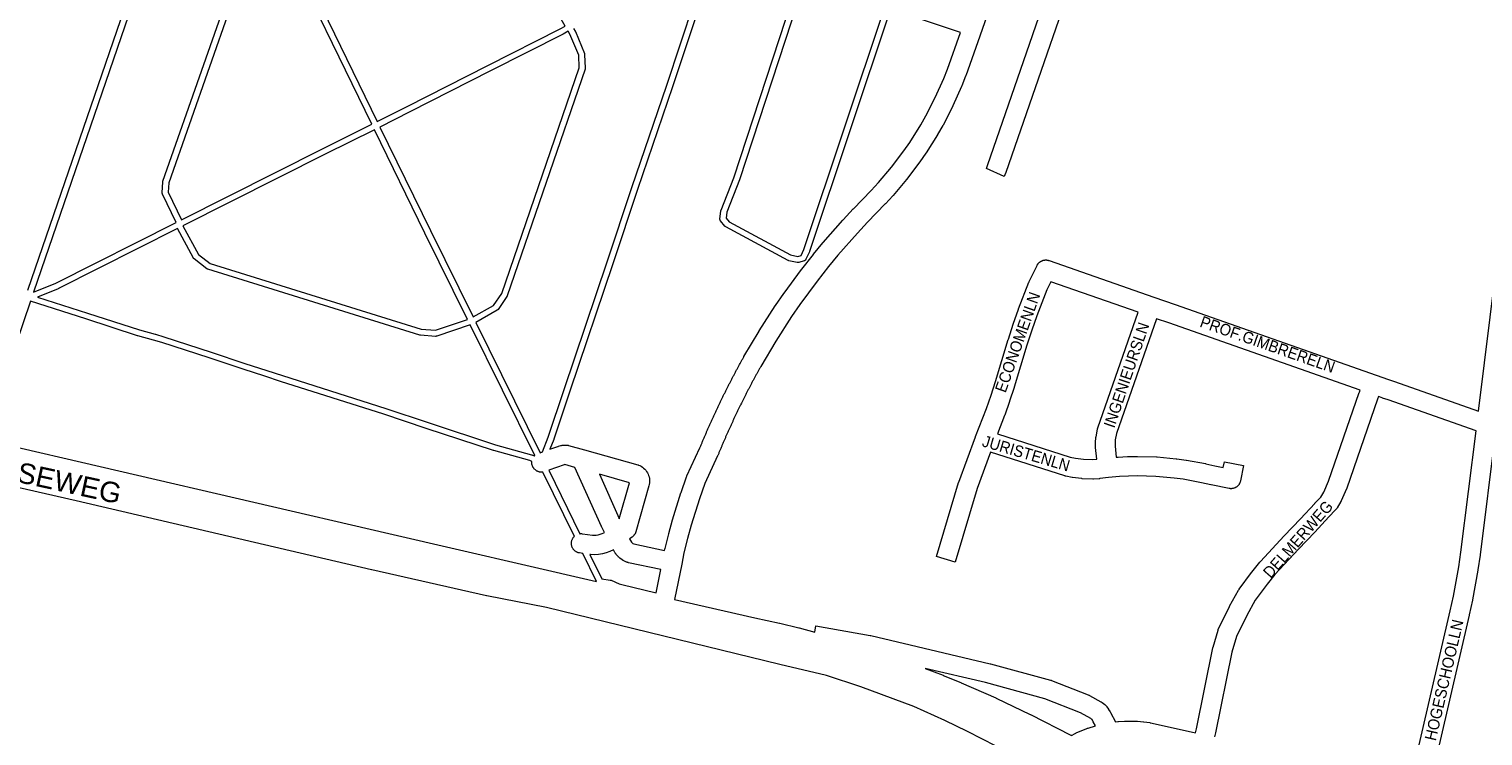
# Model space of a CAD drawing. Header units: metres. Extents: x 123819 to 142731, y 393440 to 405763.
# Tile 99 of 256: x 130306 to 131279, y 396626 to 397099. Entities that reach past the tile are written whole.
import ezdxf
from ezdxf.enums import TextEntityAlignment as Align

# ---------------------------------------------------------------- set-up
doc = ezdxf.new("R2010")
doc.units = ezdxf.units.M
doc.header["$MEASUREMENT"] = 0
for name, color, linetype, lineweight in [('gs-anno-wegen algemeen tekst', 7, 'Continuous', 0), ('gs-knt-aanvullende hoofdweg', 7, 'Continuous', 0), ('gs-knt-hoofdweg', 7, 'Continuous', 0), ('gs-knt-paden', 7, 'Continuous', 0), ('gs-knt-wegen algemeen', 7, 'Continuous', 0)]:
    doc.layers.add(name, color=color, linetype=linetype, lineweight=lineweight)
doc.styles.add('Style-Arial', font='arial.ttf')

msp = doc.modelspace()

# ---------------------------------------------------------------- linework, layer by layer
at = {"layer": 'gs-knt-aanvullende hoofdweg', "color": 7, "linetype": 'Continuous', "flags": 128}
for points in [[(131032.68, 396635.59), (131034.27, 396635.81), (131034.55, 396635.84), (131034.84, 396635.87), (131038.7, 396636.11), (131038.99, 396636.12), (131039.28, 396636.13), (131047.03, 396636.01), (131047.32, 396636), (131047.61, 396635.98), (131051.46, 396635.63), (131051.66, 396635.6), (131051.85, 396635.58), (131055.68, 396635.02), (131055.96, 396634.98), (131056.23, 396634.92), (131079.41, 396629.78), (131086.33, 396628.25)], [(131003.33, 396626.48), (131005.88, 396627.87), (131006.22, 396628.05), (131006.57, 396628.2), (131013.72, 396631.19), (131014.08, 396631.33), (131014.45, 396631.45), (131019.36, 396632.93)]]:
    msp.add_lwpolyline(points, dxfattribs=at)
at = {"layer": 'gs-knt-hoofdweg', "color": 7, "linetype": 'Continuous', "flags": 128}
for points in [[(130962.64, 396614.44), (130933.7, 396629.04), (130918.56, 396636.37), (130897.93, 396645.72), (130862.47, 396659.01), (130839.51, 396666.5), (130808.23, 396673.97), (130808.2, 396673.98), (130652.3, 396711.91), (130612.29, 396719.77), (130612.07, 396719.82), (130535.25, 396737.09), (130535.19, 396737.1), (130337.56, 396783.36), (130163.36, 396822.95)], [(130275.62, 396824.33), (130546.71, 396761.47), (130685.61, 396729.48)], [(130737.9, 396717.44), (130791.48, 396705.09), (130808.04, 396701.51), (130808.18, 396701.48), (130820.88, 396698.48), (130821.11, 396698.42), (130831.61, 396695.61)], [(130905.42, 396671.3), (130917.45, 396666.69), (130917.62, 396666.62), (130929.37, 396661.8), (130929.54, 396661.72), (130952.65, 396651.57), (130952.89, 396651.47), (130975.66, 396640.58), (130975.83, 396640.49), (131002.82, 396626.77), (131003.15, 396626.6), (131003.33, 396626.48)]]:
    msp.add_lwpolyline(points, dxfattribs=at)
at = {"layer": 'gs-knt-paden', "color": 7, "linetype": 'Continuous', "flags": 128}
for points in [[(130305.23, 396924.07), (130412.04, 397235.06)], [(130415.85, 397233.79), (130309.05, 396922.8), (130324.02, 396928.8), (130404.39, 396969.29)], [(130504.13, 397169.27), (130494.89, 397170.28), (130477.55, 397163.13), (130538.88, 397036.84), (130559.03, 397046.97), (130612.96, 397074.37), (130661.42, 397098.94), (130664.69, 397100.69), (130655.13, 397117.38), (130648.32, 397124.4), (130504.13, 397169.26), (130504.13, 397169.27)], [(130399.22, 396989.57), (130407.98, 396971.1), (130502.28, 397018.61), (130502.29, 397018.62), (130535.28, 397035.04), (130474.13, 397160.97), (130460.55, 397155.22), (130453.94, 397151.16), (130399.56, 396995.99), (130399.22, 396989.58), (130399.22, 396989.57)], [(130404.39, 396969.29), (130395.37, 396988.31), (130395.33, 396988.39), (130395.3, 396988.48), (130395.27, 396988.56), (130395.24, 396988.65), (130395.22, 396988.74), (130395.2, 396988.83), (130395.19, 396988.92), (130395.18, 396989.01), (130395.18, 396989.1), (130395.18, 396989.19), (130395.18, 396989.28), (130395.56, 396996.49), (130395.57, 396996.59), (130395.58, 396996.68), (130395.6, 396996.77), (130395.62, 396996.87), (130395.64, 396996.96), (130395.67, 396997.05), (130450.39, 397153.17)], [(130649.47, 396816.06), (130653.4, 396825.82), (130663.96, 396857.83), (130663.96, 396857.85), (130692.82, 396942.98), (130709.21, 396992.82), (130709.22, 396992.84), (130732.58, 397061.26), (130760.2, 397144.39)], [(130765.58, 397147.82), (130736.39, 397059.98), (130736.38, 397059.97), (130713.03, 396991.55), (130696.63, 396941.72), (130696.63, 396941.7), (130667.77, 396856.57), (130657.2, 396824.5), (130657.18, 396824.44), (130657.15, 396824.38), (130654.51, 396817.83)], [(130929, 397096.34), (130882.25, 397112.04), (130828.17, 396950.04), (130828.15, 396949.97), (130828.12, 396949.89), (130828.09, 396949.82), (130825.72, 396944.8), (130825.68, 396944.72), (130825.63, 396944.63), (130825.58, 396944.55), (130825.53, 396944.47), (130825.47, 396944.4), (130825.41, 396944.33), (130825.35, 396944.26), (130825.28, 396944.19), (130825.21, 396944.13), (130825.13, 396944.07), (130825.05, 396944.01), (130824.98, 396943.96), (130824.89, 396943.91), (130824.81, 396943.86), (130824.72, 396943.82), (130824.64, 396943.79), (130824.55, 396943.75), (130824.45, 396943.72), (130820.87, 396942.7), (130820.77, 396942.68), (130820.68, 396942.66), (130820.59, 396942.65), (130820.49, 396942.64), (130820.4, 396942.63), (130820.3, 396942.63), (130820.21, 396942.63), (130820.11, 396942.64), (130820.02, 396942.65), (130819.92, 396942.67), (130814.34, 396943.79), (130814.26, 396943.8), (130814.18, 396943.83), (130814.09, 396943.85), (130814.01, 396943.88), (130813.94, 396943.91), (130813.86, 396943.95), (130813.78, 396943.99), (130772.1, 396966.45), (130772.02, 396966.5), (130771.93, 396966.56), (130771.85, 396966.61), (130771.78, 396966.67), (130771.7, 396966.74), (130771.63, 396966.81), (130771.56, 396966.88), (130771.5, 396966.95), (130768.68, 396970.4), (130768.62, 396970.48), (130768.56, 396970.56), (130768.51, 396970.64), (130768.47, 396970.72), (130768.42, 396970.8), (130768.38, 396970.89), (130768.35, 396970.98), (130768.32, 396971.07), (130768.29, 396971.16), (130768.27, 396971.25), (130768.25, 396971.35), (130768.24, 396971.44), (130768.23, 396971.53), (130768.22, 396971.63), (130768.22, 396971.72), (130768.23, 396971.82), (130768.24, 396971.91), (130768.85, 396977.07), (130768.86, 396977.16), (130768.88, 396977.24), (130768.9, 396977.33), (130768.92, 396977.41), (130768.95, 396977.49), (130768.98, 396977.57), (130777.58, 396999.27), (130821, 397131.95)], [(130815.43, 396947.67), (130820.24, 396946.7), (130822.48, 396947.34), (130824.4, 396951.42), (130878.43, 397113.3), (130824.82, 397130.7), (130781.38, 396997.97), (130781.36, 396997.91), (130781.34, 396997.85), (130772.81, 396976.34), (130772.33, 396972.29), (130774.36, 396969.8), (130815.42, 396947.67), (130815.43, 396947.67)], [(130560.83, 397043.38), (130540.64, 397033.22), (130574.5, 396964.02), (130603.05, 396906.23), (130616.78, 396913.96), (130622.21, 396921.95), (130674.12, 397072.83), (130673.72, 397081.17), (130667.88, 397095.35), (130666.73, 397097.22), (130663.3, 397095.39), (130663.26, 397095.37), (130614.78, 397070.79), (130560.84, 397043.39), (130560.84, 397043.39), (130560.84, 397043.39), (130560.83, 397043.38)], [(130670.33, 397099.05), (130671.39, 397097.31), (130671.43, 397097.24), (130671.47, 397097.17), (130671.5, 397097.1), (130671.54, 397097.03), (130677.57, 397082.38), (130677.6, 397082.29), (130677.64, 397082.19), (130677.66, 397082.1), (130677.68, 397082), (130677.7, 397081.91), (130677.71, 397081.81), (130677.72, 397081.71), (130678.16, 397072.64), (130678.16, 397072.55), (130678.16, 397072.45), (130678.15, 397072.36), (130678.14, 397072.26), (130678.12, 397072.17), (130678.1, 397072.07), (130678.08, 397071.98), (130678.05, 397071.89), (130625.93, 396920.39), (130625.9, 396920.31), (130625.86, 396920.22), (130625.82, 396920.14), (130625.78, 396920.06), (130625.74, 396919.99), (130625.69, 396919.91), (130619.84, 396911.31), (130619.79, 396911.23), (130619.73, 396911.16), (130619.67, 396911.09), (130619.61, 396911.02), (130619.54, 396910.96), (130619.47, 396910.9), (130619.4, 396910.84), (130619.32, 396910.79), (130619.25, 396910.73), (130619.17, 396910.69), (130604.84, 396902.62), (130647.89, 396815.5)], [(130570.89, 396962.25), (130537.04, 397031.42), (130504.08, 397015.02), (130408.95, 396967.09), (130419.35, 396947.94), (130427.19, 396941.9), (130568.35, 396898.04), (130577.88, 396897.32), (130599.37, 396904.61), (130570.89, 396962.24), (130570.89, 396962.25), (130570.89, 396962.25), (130570.89, 396962.25)], [(130644.34, 396813.61), (130601.17, 396900.97), (130578.78, 396893.38), (130578.69, 396893.35), (130578.61, 396893.33), (130578.52, 396893.31), (130578.43, 396893.3), (130578.34, 396893.28), (130578.25, 396893.28), (130578.16, 396893.27), (130578.07, 396893.27), (130577.98, 396893.28), (130567.82, 396894.04), (130567.73, 396894.05), (130567.64, 396894.07), (130567.55, 396894.08), (130567.46, 396894.1), (130567.38, 396894.13), (130425.65, 396938.16), (130425.57, 396938.19), (130425.49, 396938.23), (130425.4, 396938.26), (130425.32, 396938.3), (130425.25, 396938.34), (130425.17, 396938.39), (130425.09, 396938.44), (130425.02, 396938.49), (130416.55, 396945.02), (130416.48, 396945.08), (130416.41, 396945.14), (130416.35, 396945.21), (130416.28, 396945.27), (130416.22, 396945.34), (130416.17, 396945.42), (130416.11, 396945.49), (130416.06, 396945.57), (130416.02, 396945.65), (130405.36, 396965.28), (130325.75, 396925.17), (130325.67, 396925.13), (130325.59, 396925.1), (130311.68, 396919.52), (130345.24, 396908.88), (130345.26, 396908.88), (130379.91, 396897.55), (130390.51, 396894.66), (130390.57, 396894.65), (130396.15, 396892.94), (130396.18, 396892.93), (130427.85, 396882.66), (130450.52, 396875.19), (130450.52, 396875.19), (130450.52, 396875.19), (130465.12, 396870.51), (130465.15, 396870.5), (130475.54, 396867), (130544.63, 396845.09), (130544.66, 396845.08), (130573.07, 396835.59), (130618.03, 396820.73), (130642.14, 396814.14), (130642.22, 396814.11), (130642.29, 396814.09), (130642.36, 396814.06), (130642.44, 396814.03), (130644.05, 396813.31)], [(130642.41, 396809.64), (130640.94, 396810.3), (130616.92, 396816.86), (130616.87, 396816.88), (130616.82, 396816.89), (130571.81, 396831.77), (130571.8, 396831.77), (130543.4, 396841.26), (130474.31, 396863.17), (130474.27, 396863.18), (130463.88, 396866.69), (130449.28, 396871.36), (130449.27, 396871.37), (130426.6, 396878.84), (130394.96, 396889.1), (130389.42, 396890.79), (130378.8, 396893.68), (130378.75, 396893.69), (130378.71, 396893.71), (130344.02, 396905.05), (130306.99, 396916.79), (130292.02, 396872.68), (130275.69, 396824.61), (130275.62, 396824.33)], [(130670.83, 396759.56), (130649.8, 396802.5)], [(130653.67, 396803.73), (130674.44, 396761.33)], [(130685.61, 396729.48), (130676.44, 396748.13)], [(130681.28, 396747.4), (130689.25, 396731.2), (130694.88, 396730.38), (130694.98, 396730.37), (130695.07, 396730.35), (130695.16, 396730.32), (130695.26, 396730.29), (130695.35, 396730.26), (130695.43, 396730.22), (130700.85, 396727.73), (130702.51, 396727.31), (130725.51, 396721.87)]]:
    msp.add_lwpolyline(points, dxfattribs=at)
at = {"layer": 'gs-knt-wegen algemeen', "color": 7, "linetype": 'Continuous', "flags": 128}
for points in [[(130998.42, 397255.82), (130941.99, 397094.02), (130941.98, 397094), (130932.63, 397067.48), (130932.54, 397067.25), (130929.94, 397060.67), (130929.83, 397060.41), (130924.06, 397047.48), (130923.98, 397047.31), (130923.9, 397047.15), (130917.41, 397034.56), (130917.28, 397034.32), (130913.77, 397028.16), (130913.63, 397027.92), (130906.09, 397015.93), (130905.94, 397015.7), (130901.93, 397009.87), (130901.76, 397009.64), (130893.24, 396998.33), (130893.12, 396998.17), (130893, 396998.02), (130884.05, 396987.51), (130883.88, 396987.32), (130878.94, 396981.97), (130878.82, 396981.84), (130866.84, 396969.51), (130860.15, 396962.33), (130847.11, 396947.47), (130840.86, 396939.9), (130833.26, 396930.25), (130821.64, 396914.48), (130816.13, 396906.5), (130805.5, 396890.08), (130795.53, 396873.22), (130795.28, 396872.77), (130795.02, 396872.32), (130794.77, 396871.86), (130794.52, 396871.42), (130794.27, 396870.96), (130794.02, 396870.51), (130793.77, 396870.05), (130793.52, 396869.6), (130793.27, 396869.15), (130793.02, 396868.69), (130792.78, 396868.24), (130792.53, 396867.79), (130792.28, 396867.33), (130792.03, 396866.88), (130791.79, 396866.42), (130791.54, 396865.97), (130791.3, 396865.51), (130791.05, 396865.05), (130790.81, 396864.6), (130790.57, 396864.14), (130790.32, 396863.69), (130790.08, 396863.23), (130789.83, 396862.77), (130789.59, 396862.32), (130789.35, 396861.86), (130789.11, 396861.4), (130788.87, 396860.94), (130788.63, 396860.49), (130788.39, 396860.03), (130788.15, 396859.57), (130787.91, 396859.11), (130787.67, 396858.65), (130787.43, 396858.19), (130787.19, 396857.73), (130786.95, 396857.27), (130786.72, 396856.82), (130786.48, 396856.35), (130786.24, 396855.89), (130786.01, 396855.43), (130785.77, 396854.97), (130785.54, 396854.51), (130785.3, 396854.05), (130785.07, 396853.59), (130784.84, 396853.13), (130784.6, 396852.67), (130784.37, 396852.2), (130784.14, 396851.74), (130783.91, 396851.28), (130783.68, 396850.82), (130783.44, 396850.35), (130783.21, 396849.89), (130782.98, 396849.43), (130782.75, 396848.96), (130782.52, 396848.5), (130782.29, 396848.03), (130782.07, 396847.57), (130781.84, 396847.11), (130781.61, 396846.64), (130781.38, 396846.18), (130781.16, 396845.71), (130780.93, 396845.25), (130780.7, 396844.78), (130780.48, 396844.31), (130780.26, 396843.85), (130780.03, 396843.38), (130779.81, 396842.92), (130779.58, 396842.45), (130779.36, 396841.99), (130779.14, 396841.52), (130778.91, 396841.05), (130778.69, 396840.58), (130778.47, 396840.12), (130778.25, 396839.65), (130778.03, 396839.18), (130777.81, 396838.71), (130777.59, 396838.25), (130777.37, 396837.78), (130777.15, 396837.31), (130776.93, 396836.84), (130776.72, 396836.37), (130776.5, 396835.9), (130776.28, 396835.43), (130776.06, 396834.96), (130775.85, 396834.49), (130775.63, 396834.02), (130775.42, 396833.55), (130775.2, 396833.08), (130774.99, 396832.61), (130774.77, 396832.14), (130774.56, 396831.66), (130774.35, 396831.19), (130774.14, 396830.72), (130773.92, 396830.25), (130773.71, 396829.78), (130773.5, 396829.3), (130773.29, 396828.83), (130773.08, 396828.36), (130772.87, 396827.89), (130772.66, 396827.41), (130772.45, 396826.94), (130772.24, 396826.47), (130772.03, 396825.99), (130771.83, 396825.52), (130771.62, 396825.05), (130771.41, 396824.57), (130771.21, 396824.1), (130771, 396823.62), (130770.8, 396823.15), (130770.59, 396822.67), (130770.39, 396822.2), (130770.18, 396821.72), (130769.98, 396821.25), (130769.77, 396820.77), (130769.57, 396820.29), (130769.37, 396819.82), (130769.17, 396819.34), (130768.97, 396818.87), (130768.77, 396818.39), (130768.56, 396817.91), (130768.37, 396817.44), (130768.17, 396816.96), (130767.97, 396816.48), (130767.77, 396816), (130767.57, 396815.53), (130767.37, 396815.05), (130767.17, 396814.57), (130766.98, 396814.09), (130766.78, 396813.61), (130766.66, 396813.34), (130758.06, 396794.81), (130754.49, 396784.65), (130749.02, 396766.96), (130746.58, 396758.09), (130744.16, 396748.47), (130742.67, 396741.07), (130737.9, 396717.44)], [(130731.21, 396750.11), (130731.43, 396751.2), (130731.5, 396751.49), (130733.97, 396761.33), (130734, 396761.47), (130736.49, 396770.51), (130736.55, 396770.71), (130742.09, 396788.62), (130742.17, 396788.85), (130745.87, 396799.42), (130745.99, 396799.72), (130746.11, 396800.01), (130754.79, 396818.69), (130754.99, 396819.18), (130755.19, 396819.67), (130755.4, 396820.16), (130755.6, 396820.65), (130755.8, 396821.14), (130756.01, 396821.63), (130756.21, 396822.12), (130756.41, 396822.6), (130756.62, 396823.09), (130756.82, 396823.58), (130757.03, 396824.07), (130757.23, 396824.55), (130757.44, 396825.04), (130757.65, 396825.53), (130757.86, 396826.02), (130758.06, 396826.5), (130758.27, 396826.99), (130758.48, 396827.47), (130758.69, 396827.96), (130758.9, 396828.44), (130759.11, 396828.93), (130759.32, 396829.42), (130759.53, 396829.9), (130759.74, 396830.38), (130759.96, 396830.87), (130760.17, 396831.35), (130760.38, 396831.84), (130760.59, 396832.32), (130760.81, 396832.81), (130761.02, 396833.29), (130761.24, 396833.78), (130761.45, 396834.25), (130761.67, 396834.74), (130761.88, 396835.22), (130762.1, 396835.71), (130762.32, 396836.19), (130762.54, 396836.67), (130762.75, 396837.15), (130762.97, 396837.64), (130763.19, 396838.11), (130763.41, 396838.6), (130763.63, 396839.08), (130763.85, 396839.56), (130764.07, 396840.04), (130764.29, 396840.52), (130764.51, 396841), (130764.74, 396841.48), (130764.96, 396841.96), (130765.18, 396842.44), (130765.4, 396842.92), (130765.63, 396843.4), (130765.85, 396843.88), (130766.08, 396844.36), (130766.3, 396844.84), (130766.53, 396845.32), (130766.75, 396845.79), (130766.98, 396846.27), (130767.21, 396846.75), (130767.44, 396847.23), (130767.66, 396847.7), (130767.89, 396848.18), (130768.12, 396848.66), (130768.35, 396849.14), (130768.58, 396849.61), (130768.81, 396850.09), (130769.04, 396850.57), (130769.27, 396851.04), (130769.5, 396851.52), (130769.73, 396851.99), (130769.97, 396852.47), (130770.2, 396852.95), (130770.43, 396853.42), (130770.67, 396853.89), (130770.9, 396854.37), (130771.14, 396854.84), (130771.37, 396855.31), (130771.61, 396855.79), (130771.84, 396856.26), (130772.08, 396856.74), (130772.31, 396857.21), (130772.55, 396857.68), (130772.79, 396858.16), (130773.03, 396858.63), (130773.27, 396859.1), (130773.51, 396859.57), (130773.75, 396860.04), (130773.99, 396860.52), (130774.22, 396860.98), (130774.47, 396861.46), (130774.71, 396861.93), (130774.95, 396862.4), (130775.19, 396862.87), (130775.43, 396863.34), (130775.68, 396863.81), (130775.92, 396864.28), (130776.16, 396864.75), (130776.41, 396865.22), (130776.65, 396865.69), (130776.9, 396866.16), (130777.14, 396866.62), (130777.39, 396867.09), (130777.64, 396867.56), (130777.89, 396868.03), (130778.13, 396868.49), (130778.38, 396868.96), (130778.63, 396869.43), (130778.88, 396869.9), (130779.13, 396870.36), (130779.38, 396870.83), (130779.63, 396871.3), (130779.88, 396871.76), (130780.13, 396872.23), (130780.38, 396872.69), (130780.63, 396873.16), (130780.88, 396873.63), (130781.13, 396874.09), (130781.39, 396874.55), (130781.64, 396875.02), (130781.9, 396875.48), (130782.15, 396875.94), (130782.41, 396876.41), (130782.66, 396876.87), (130782.92, 396877.34), (130783.17, 396877.8), (130783.43, 396878.26), (130783.69, 396878.72), (130783.95, 396879.19), (130784.2, 396879.65), (130784.28, 396879.78), (130794.36, 396896.82), (130794.49, 396897.04), (130805.25, 396913.66), (130805.36, 396913.83), (130810.99, 396921.97), (130811.1, 396922.13), (130822.84, 396938.06), (130822.97, 396938.23), (130830.68, 396948.02), (130830.77, 396948.13), (130837.13, 396955.83), (130837.26, 396955.98), (130850.42, 396970.99), (130850.55, 396971.13), (130857.36, 396978.44), (130857.45, 396978.54), (130869.43, 396990.86), (130874.22, 396996.05), (130882.96, 397006.32), (130891.28, 397017.36), (130895.14, 397022.97), (130902.53, 397034.73), (130905.9, 397040.65), (130912.24, 397052.95), (130917.88, 397065.59), (130920.39, 397071.93), (130929, 397096.34)], [(131275.66, 396843.34), (131295.2, 397001.28)], [(130988.3, 396943.97), (130988.31, 396943.97), (130988.31, 396943.97), (130988.31, 396943.97)], [(130988.3, 396943.97), (130988.31, 396943.97), (130988.31, 396943.97), (130988.31, 396943.97)], [(130988.31, 396943.97), (131058.41, 396919.5), (131058.41, 396919.49), (131058.41, 396919.49)], [(130989.49, 396929.77), (130986.92, 396924.44), (130980.11, 396907.07), (130976.73, 396897.31), (130973.52, 396887.44), (130965.06, 396859.3), (130965.01, 396859.13), (130961.96, 396849.88), (130961.91, 396849.75), (130958.67, 396840.56), (130958.6, 396840.39), (130953.85, 396828.04)], [(131047.98, 396909.35), (130989.49, 396929.77)], [(131058.41, 396919.49), (131072.71, 396914.57), (131072.75, 396914.55), (131207.22, 396867.32), (131207.24, 396867.31), (131215.48, 396864.39), (131219.3, 396863.18), (131219.5, 396863.11), (131275.66, 396843.34)], [(131020.29, 396811.07), (131019.49, 396818.88), (131019.47, 396819.1), (131019.46, 396819.31), (131019.46, 396819.53), (131019.45, 396822.17), (131019.45, 396822.42), (131019.47, 396822.67), (131019.66, 396825.3), (131019.68, 396825.55), (131019.71, 396825.79), (131019.75, 396826.04), (131020.73, 396831.23), (131020.78, 396831.47), (131020.84, 396831.71), (131020.91, 396831.94), (131020.99, 396832.18), (131047.98, 396909.35)], [(131060.28, 396905.08), (131033.44, 396828.34), (131032.62, 396823.99), (131032.47, 396821.96), (131032.48, 396819.89), (131033.24, 396812.4)], [(131196.47, 396857.29), (131068.45, 396902.26), (131060.28, 396905.08)], [(131086.33, 396628.25), (131086.86, 396630.88), (131086.86, 396630.89), (131097.94, 396684.97), (131098, 396685.22), (131098.06, 396685.47), (131101.36, 396696.88), (131101.44, 396697.15), (131101.54, 396697.42), (131101.65, 396697.68), (131101.77, 396697.94), (131108.94, 396712.52), (131109.02, 396712.69), (131109.11, 396712.86), (131115.17, 396723.55), (131115.3, 396723.78), (131115.44, 396724), (131115.59, 396724.21), (131123.82, 396735.38), (131123.96, 396735.56), (131129.37, 396742.38), (131129.53, 396742.59), (131129.71, 396742.78), (131145.64, 396759.83), (131145.68, 396759.88), (131156.57, 396771.3), (131166.06, 396781.61), (131166.18, 396781.74), (131170.15, 396785.81), (131172.05, 396789.06), (131175.37, 396796.42), (131195.81, 396855.63), (131195.86, 396855.79), (131195.93, 396855.95), (131196.47, 396857.29)], [(131208.76, 396852.96), (131208.06, 396851.22), (131187.58, 396791.89), (131187.47, 396791.61), (131187.36, 396791.33), (131183.77, 396783.39), (131183.68, 396783.19), (131183.57, 396782.99), (131183.46, 396782.8), (131180.99, 396778.56), (131180.83, 396778.29), (131180.65, 396778.03), (131180.45, 396777.77), (131180.25, 396777.53), (131180.03, 396777.3), (131175.57, 396772.72), (131166.12, 396762.44), (131166.04, 396762.36), (131155.13, 396750.92), (131139.4, 396734.09), (131134.23, 396727.57), (131126.31, 396716.8), (131120.54, 396706.61), (131113.71, 396692.71), (131110.65, 396682.11), (131099.62, 396628.29), (131099.06, 396625.54)], [(131274.01, 396830.11), (131215.28, 396850.8), (131211.44, 396852.01), (131211.23, 396852.08), (131208.76, 396852.96)], [(131230.34, 396596.04), (131256.74, 396709.8), (131258.81, 396719.5), (131262.39, 396739.13), (131263.87, 396748.91), (131274.01, 396830.11)], [(130654.51, 396817.83), (130659.76, 396819.68), (130659.94, 396819.74), (130660.12, 396819.79), (130661.73, 396820.26), (130662.03, 396820.33), (130662.33, 396820.4), (130662.63, 396820.45), (130662.94, 396820.48), (130663.25, 396820.5), (130664.93, 396820.58), (130665.21, 396820.58), (130665.5, 396820.57), (130665.78, 396820.56), (130666.07, 396820.52), (130666.35, 396820.48), (130666.63, 396820.42), (130666.91, 396820.35), (130677.63, 396817.44), (130677.69, 396817.43)], [(130953.85, 396828.04), (131002.37, 396812.48), (131005.94, 396811.82), (131011.32, 396811.14)], [(131286.85, 396827.86), (131276.78, 396747.21), (131276.75, 396747.04), (131275.24, 396737.08), (131275.21, 396736.89), (131271.6, 396717.07), (131271.56, 396716.88), (131269.46, 396707.03), (131269.44, 396706.92), (131243.06, 396593.24)], [(130649.8, 396802.5), (130649.49, 396802.47), (130649.17, 396802.44), (130648.85, 396802.44), (130648.53, 396802.45), (130648.21, 396802.47), (130647.89, 396802.51), (130647.58, 396802.57), (130647.27, 396802.64), (130646.96, 396802.73), (130646.66, 396802.83), (130646.36, 396802.95), (130646.07, 396803.08), (130645.78, 396803.22), (130645.51, 396803.38), (130645.24, 396803.55), (130644.98, 396803.74), (130644.73, 396803.94), (130644.49, 396804.15), (130644.25, 396804.37), (130644.04, 396804.6), (130643.83, 396804.84), (130643.63, 396805.1), (130643.45, 396805.36), (130643.28, 396805.63), (130643.12, 396805.91), (130642.98, 396806.2), (130642.85, 396806.49), (130642.74, 396806.79), (130642.64, 396807.09), (130642.56, 396807.4), (130642.49, 396807.71), (130642.44, 396808.03), (130642.4, 396808.34), (130642.38, 396808.66), (130642.37, 396808.98), (130642.38, 396809.3), (130642.41, 396809.62), (130642.41, 396809.64)], [(130644.05, 396813.31), (130644.08, 396813.34), (130644.3, 396813.58), (130644.34, 396813.61)], [(130647.89, 396815.5), (130649.47, 396816.06)], [(130677.69, 396817.43), (130713.19, 396807.43), (130713.46, 396807.35), (130713.73, 396807.25), (130714.66, 396806.86), (130715.54, 396806.38), (130716.38, 396805.83), (130717.17, 396805.2), (130717.91, 396804.51), (130718.58, 396803.76), (130719.18, 396802.96), (130719.71, 396802.1), (130720.16, 396801.2), (130720.53, 396800.26), (130720.82, 396799.3), (130721.02, 396798.31), (130721.14, 396797.31), (130721.17, 396796.31), (130721.11, 396795.3), (130720.96, 396794.31), (130720.73, 396793.33), (130711.97, 396762.66), (130711.88, 396762.37), (130711.78, 396762.09), (130711.66, 396761.81), (130711.54, 396761.54), (130711.4, 396761.28), (130711.25, 396761.02), (130711.08, 396760.77), (130710.91, 396760.52), (130710.72, 396760.29), (130710.52, 396760.06), (130710.32, 396759.84), (130710.1, 396759.64), (130709.87, 396759.44), (130709.64, 396759.25), (130709.4, 396759.08), (130707.82, 396757.99), (130709.06, 396755.61), (130709.39, 396755.24), (130709.97, 396754.82), (130710.57, 396754.55), (130731.21, 396750.11)], [(130949.25, 396815.84), (130940.29, 396791.54), (130925.48, 396742.33), (130925.48, 396742.32)], [(131011.32, 396811.14), (131017.67, 396810.92), (131020.29, 396811.07)], [(130674.44, 396761.33), (130674.74, 396761.36), (130675.06, 396761.39), (130675.38, 396761.39), (130675.7, 396761.38), (130676.02, 396761.36), (130676.33, 396761.32), (130682.86, 396760.33), (130684.18, 396760.31), (130685.5, 396760.41), (130686.8, 396760.62), (130688.08, 396760.94), (130689.33, 396761.38), (130690.53, 396761.92), (130690.95, 396762.2), (130689.1, 396765.77), (130689.01, 396765.94), (130688.93, 396766.11), (130671.24, 396805.69), (130664.52, 396807.51), (130663.9, 396807.33), (130653.67, 396803.73)], [(130700.74, 396771.6), (130700.9, 396771.3), (130707.79, 396795.43), (130687.54, 396801.13), (130700.74, 396771.6)], [(130676.44, 396748.13), (130674.37, 396748.45), (130674.06, 396748.5), (130673.75, 396748.58), (130673.44, 396748.66), (130673.14, 396748.76), (130672.84, 396748.88), (130672.55, 396749.01), (130672.26, 396749.15), (130671.99, 396749.31), (130671.72, 396749.48), (130671.46, 396749.67), (130671.21, 396749.87), (130670.96, 396750.08), (130670.73, 396750.3), (130670.51, 396750.53), (130670.31, 396750.77), (130670.11, 396751.03), (130669.93, 396751.29), (130669.76, 396751.56), (130669.6, 396751.84), (130669.46, 396752.12), (130669.33, 396752.42), (130669.22, 396752.71), (130669.12, 396753.02), (130669.03, 396753.33), (130668.96, 396753.64), (130668.91, 396753.95), (130668.87, 396754.27), (130668.85, 396754.59), (130668.84, 396754.91), (130668.85, 396755.23), (130668.88, 396755.55), (130668.92, 396755.86), (130668.97, 396756.18), (130669.05, 396756.49), (130669.13, 396756.8), (130669.23, 396757.1), (130669.35, 396757.4), (130669.48, 396757.69), (130669.62, 396757.97), (130669.78, 396758.25), (130669.95, 396758.52), (130670.14, 396758.78), (130670.34, 396759.03), (130670.55, 396759.27), (130670.77, 396759.5), (130670.83, 396759.56)], [(130728.64, 396737.34), (130707.14, 396741.97), (130706.87, 396742.03), (130706.6, 396742.11), (130706.33, 396742.2), (130706.06, 396742.3), (130705.8, 396742.41), (130703.97, 396743.25), (130703.74, 396743.36), (130703.51, 396743.48), (130703.29, 396743.61), (130703.07, 396743.75), (130702.86, 396743.9), (130701.22, 396745.08), (130701.02, 396745.24), (130700.82, 396745.4), (130700.63, 396745.57), (130700.44, 396745.75), (130700.26, 396745.94), (130698.9, 396747.42), (130698.71, 396747.63), (130698.53, 396747.86), (130698.35, 396748.09), (130698.19, 396748.33), (130698.04, 396748.58), (130697.91, 396748.83), (130696.99, 396750.6), (130696.94, 396750.58), (130694.56, 396749.45), (130692.09, 396748.55), (130689.54, 396747.89), (130686.94, 396747.47), (130684.31, 396747.29), (130681.67, 396747.36), (130681.42, 396747.38), (130681.28, 396747.4)], [(130725.51, 396721.87), (130728.64, 396737.34)], [(131019.36, 396632.93), (131017.91, 396635.66), (131017.07, 396637.08), (131016.83, 396637.43), (131016.31, 396637.84), (131009.42, 396641.61), (130985.57, 396651.06), (130945.89, 396661.79), (130905.42, 396671.3)]]:
    msp.add_lwpolyline(points, dxfattribs=at)
for points in [[(131020.21, 397178.72), (130959.45, 397002.86), (130959.35, 397002.59), (130959.24, 397002.32), (130958.3, 397000.23, -0.384303), (130958.28, 397000.22), (130946.42, 397005.55, -0.384301), (130946.42, 397005.56), (130947.24, 397007.39), (131007.9, 397182.96)], [(130925.48, 396742.32), (130925.47, 396742.32), (130913.02, 396746.07, -0.384587), (130913.02, 396746.08), (130927.87, 396795.48), (130927.94, 396795.67), (130928, 396795.86), (130939.2, 396826.2), (130939.23, 396826.28), (130946.42, 396844.98), (130949.61, 396854.02), (130952.62, 396863.13), (130961.07, 396891.26), (130961.12, 396891.4), (130964.37, 396901.4), (130964.41, 396901.52), (130967.85, 396911.45), (130967.94, 396911.7), (130974.89, 396929.42), (130974.98, 396929.65), (130975.09, 396929.88), (130980.3, 396940.66), (130980.42, 396940.9), (130980.5, 396941.04), (130980.58, 396941.18), (130980.66, 396941.31), (130980.75, 396941.45), (130980.84, 396941.58), (130980.93, 396941.71), (130981.03, 396941.83), (130981.13, 396941.96), (130981.23, 396942.08), (130981.34, 396942.2), (130981.45, 396942.32), (130981.56, 396942.43), (130981.67, 396942.54), (130981.79, 396942.65), (130981.91, 396942.76), (130982.03, 396942.86), (130982.16, 396942.96), (130982.28, 396943.06), (130982.41, 396943.15), (130982.55, 396943.24), (130982.68, 396943.33), (130982.82, 396943.41), (130982.95, 396943.49), (130983.09, 396943.57), (130983.24, 396943.64), (130983.38, 396943.71), (130983.52, 396943.78), (130983.67, 396943.84), (130983.82, 396943.9), (130983.97, 396943.96), (130984.12, 396944.01), (130984.27, 396944.06), (130984.43, 396944.1), (130984.58, 396944.14), (130984.74, 396944.18), (130984.89, 396944.21), (130985.05, 396944.24), (130985.21, 396944.27), (130985.37, 396944.29), (130985.52, 396944.3), (130985.68, 396944.32), (130985.84, 396944.33), (130986, 396944.33), (130986.16, 396944.34), (130986.32, 396944.33), (130986.48, 396944.33), (130986.64, 396944.32), (130986.8, 396944.3), (130986.96, 396944.29), (130987.12, 396944.27), (130987.28, 396944.24), (130987.43, 396944.21), (130987.59, 396944.18), (130987.74, 396944.14), (130987.9, 396944.1), (130988.05, 396944.05), (130988.2, 396944.01), (130988.3, 396943.97)], [(131033.24, 396812.4), (131034.32, 396812.5), (131034.55, 396812.52), (131040.9, 396812.87), (131041.14, 396812.88), (131047.2, 396812.99), (131047.5, 396812.99), (131060.28, 396812.64), (131060.49, 396812.63), (131060.69, 396812.62), (131073.42, 396811.47), (131073.72, 396811.44), (131080.06, 396810.56), (131080.36, 396810.51), (131092.93, 396808.18), (131093.23, 396808.12), (131099.34, 396806.68), (131104.88, 396805.59), (131105.64, 396809.45, -0.370628), (131105.65, 396809.46), (131118.41, 396806.94, -0.370627), (131118.42, 396806.93), (131116.39, 396796.68), (131116.32, 396796.36), (131116.24, 396796.06), (131116.14, 396795.75), (131116.02, 396795.46), (131115.89, 396795.16), (131115.75, 396794.88), (131115.59, 396794.6), (131115.42, 396794.33), (131115.24, 396794.07), (131115.04, 396793.82), (131114.83, 396793.57), (131114.61, 396793.34), (131114.38, 396793.12), (131114.14, 396792.91), (131113.89, 396792.71), (131113.63, 396792.53), (131113.36, 396792.36), (131113.08, 396792.2), (131112.8, 396792.06), (131112.5, 396791.93), (131112.21, 396791.81), (131111.9, 396791.71), (131111.6, 396791.63), (131111.28, 396791.55), (131110.97, 396791.5), (131110.65, 396791.46), (131110.33, 396791.44), (131110.01, 396791.43), (131109.69, 396791.44), (131109.38, 396791.46), (131109.06, 396791.5), (131108.74, 396791.55), (131096.7, 396793.93), (131096.47, 396793.98), (131090.4, 396795.41), (131078.13, 396797.69), (131072.1, 396798.52), (131059.72, 396799.63), (131047.3, 396799.97), (131041.5, 396799.86), (131035.38, 396799.52), (131028.11, 396798.87), (131022.25, 396798.15), (131022.03, 396798.13), (131021.81, 396798.11), (131018.1, 396797.91), (131017.81, 396797.9), (131017.53, 396797.9), (131010.58, 396798.13), (131010.28, 396798.15), (131009.98, 396798.18), (131004.12, 396798.92), (131003.94, 396798.95), (131003.75, 396798.98), (130999.59, 396799.75), (130999.32, 396799.81), (130999.05, 396799.88), (130998.79, 396799.95), (130949.25, 396815.84)], [(130831.61, 396695.61), (130832.35, 396699.77, -0.386174), (130832.36, 396699.78), (130868.74, 396693.29), (130868.92, 396693.26), (130869.09, 396693.22), (130948.98, 396674.44), (130949.19, 396674.38), (130989.33, 396663.53), (130989.56, 396663.46), (130989.79, 396663.38), (130990.02, 396663.3), (131014.59, 396653.57), (131014.84, 396653.47), (131015.08, 396653.35), (131015.32, 396653.23), (131023.02, 396649.01), (131023.25, 396648.88), (131023.47, 396648.74), (131023.68, 396648.6), (131023.89, 396648.44), (131025.66, 396647.06), (131025.9, 396646.87), (131026.12, 396646.67), (131026.34, 396646.46), (131026.54, 396646.24), (131026.74, 396646.01), (131026.92, 396645.77), (131027.09, 396645.52), (131028.01, 396644.15), (131028.1, 396644.01), (131028.18, 396643.87), (131029.19, 396642.17), (131029.34, 396641.9), (131032.68, 396635.59)]]:
    msp.add_lwpolyline(points, format="xyb", dxfattribs=at)

# ---------------------------------------------------------------- texts
at = {"layer": 'gs-anno-wegen algemeen tekst', "color": 7, "style": 'Style-Arial', "width": 0.909091}
for s, rotation, p in [('ECONOMENLN', 70.47068, (130967.31, 396889.39)), ('INGENIEURSLN', 71.2353, (131040.13, 396867.44)), ('PROF.GIMBRERELN', 340.75613, (131134.52, 396887.89)), ('JURISTENLN', 343.57317, (130973.04, 396815.05)), ('HOGESCHOOLLN', 76.93468, (131252.56, 396663.52))]:
    msp.add_text(s, height=7.7, rotation=rotation, dxfattribs=at).set_placement(p, align=Align.MIDDLE_CENTER)
at = {"layer": 'gs-anno-wegen algemeen tekst', "color": 7, "style": 'Style-Arial'}
msp.add_text('BREDASEWEG', height=13.6, rotation=347.7496, dxfattribs=at).set_placement((130301.08, 396802.19), align=Align.MIDDLE_CENTER)
at = {"layer": 'gs-anno-wegen algemeen tekst', "color": 7, "insert": (131154.9, 396757.6), "char_height": 7.7, "attachment_point": 5, "rotation": 48.7043, "line_spacing_factor": 0.6, "style": 'Style-Arial'}
msp.add_mtext('\\H1x;\\W0.909091;DELMERWEG', dxfattribs=at)

doc.saveas('drawing.dxf')
